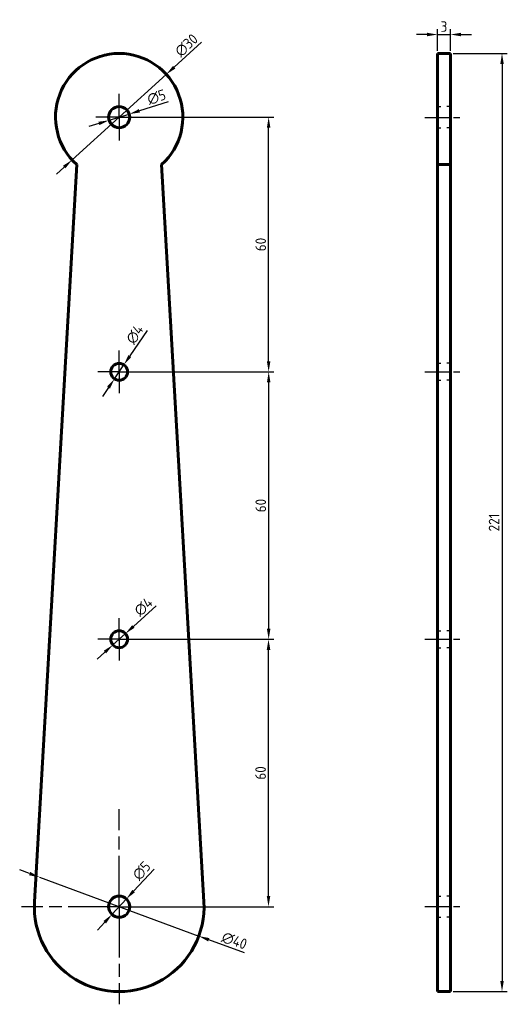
# Model space of a CAD drawing. Header units: millimetres. Extents: x 48 to 163, y 177 to 409.
import ezdxf

# ---------------------------------------------------------------- set-up
doc = ezdxf.new("R2010")
doc.units = ezdxf.units.MM
for name, pattern in [('AM_ISO08W050', [18, 12, -1.5, 3, -1.5]), ('AM_ISO08W050x2', [9, 6, -0.75, 1.5, -0.75]), ('HIDDEN2', [4.7625, 3.175, -1.5875])]:
    doc.linetypes.add(name, pattern=pattern)
doc.layers.get('0').update_dxf_attribs({"lineweight": 60})
for name, color, linetype, lineweight in [('AM_7', 4, 'AM_ISO08W050', 25), ('Annotations', 50, 'Continuous', 30), ('Hidden Line', 7, 'HIDDEN2', 30)]:
    doc.layers.add(name, color=color, linetype=linetype, lineweight=lineweight)
doc.styles.get("Standard").update_dxf_attribs({"font": 'ISOCP.SHX'})
doc.dimstyles.new('Annotative', dxfattribs={"dimscale": 0, "dimtxt": 2.5, "dimasz": 2.5, "dimexe": 1.25, "dimexo": 0.625, "dimtad": 1, "dimtxsty": 'Standard', "dimcen": 2.5, "dimadec": 0, "dimazin": 0, "dimtfac": 1, "dimtmove": 0, "dimatfit": 3, "dimfxl": 1, "dimarcsym": 0})

# ---------------------------------------------------------------- blocks, each defined once
blk = doc.blocks.new('*D3')
at = {"layer": 'Annotations', "color": 0, "lineweight": -2, "transparency": 16777216}
for p, q in [((146.39, 401.92), (146.39, 406.99)), ((149.39, 401.92), (149.39, 406.99)), ((143.89, 405.74), (141.39, 405.74)), ((146.39, 405.74), (149.39, 405.74)), ((151.89, 405.74), (154.39, 405.74))]:
    blk.add_line(p, q, dxfattribs=at)
at = {"layer": 'Annotations', "color": 0, "transparency": 16777216}
for points in [[(143.89, 406.16), (143.89, 405.33), (146.39, 405.74)], [(151.89, 406.16), (151.89, 405.33), (149.39, 405.74)]]:
    blk.add_solid(points, dxfattribs=at)
at = {"layer": 'Defpoints', "color": 0, "transparency": 16777216}
for p in [(149.39, 405.74), (146.39, 401.29), (149.39, 401.29)]:
    blk.add_point(p, dxfattribs=at)
at = {"layer": 'Annotations', "color": 0, "transparency": 16777216, "insert": (147.89, 407.62), "char_height": 2.5, "attachment_point": 5}
blk.add_mtext('3', dxfattribs=at)
blk = doc.blocks.new('*D4')
at = {"layer": 'Annotations', "color": 0, "lineweight": -2, "transparency": 16777216}
for p, q in [((150.01, 401.29), (162.81, 401.29)), ((161.56, 398.79), (161.56, 182.79)), ((150.01, 180.29), (162.81, 180.29))]:
    blk.add_line(p, q, dxfattribs=at)
at = {"layer": 'Annotations', "color": 0, "transparency": 16777216}
for points in [[(161.15, 398.79), (161.98, 398.79), (161.56, 401.29)], [(161.15, 182.79), (161.98, 182.79), (161.56, 180.29)]]:
    blk.add_solid(points, dxfattribs=at)
at = {"layer": 'Defpoints', "color": 0, "transparency": 16777216}
for p in [(149.39, 401.29), (149.39, 180.29), (161.56, 180.29)]:
    blk.add_point(p, dxfattribs=at)
at = {"layer": 'Annotations', "color": 0, "transparency": 16777216, "insert": (159.69, 290.79), "char_height": 2.5, "attachment_point": 5, "rotation": 90}
blk.add_mtext('221', dxfattribs=at)
blk = doc.blocks.new('*D5')
at = {"layer": 'Annotations', "color": 0, "lineweight": -2, "transparency": 16777216}
for p, q in [((71.94, 263.28), (107.77, 263.28)), ((106.52, 202.78), (106.52, 260.78)), ((71.94, 200.28), (107.77, 200.28))]:
    blk.add_line(p, q, dxfattribs=at)
at = {"layer": 'Annotations', "color": 0, "transparency": 16777216}
for points in [[(106.11, 260.78), (106.94, 260.78), (106.52, 263.28)], [(106.11, 202.78), (106.94, 202.78), (106.52, 200.28)]]:
    blk.add_solid(points, dxfattribs=at)
at = {"layer": 'Defpoints', "color": 0, "transparency": 16777216}
for p in [(71.32, 263.28), (106.52, 263.28), (71.32, 200.28)]:
    blk.add_point(p, dxfattribs=at)
at = {"layer": 'Annotations', "color": 0, "transparency": 16777216, "insert": (104.65, 231.78), "char_height": 2.5, "attachment_point": 5, "rotation": 90}
blk.add_mtext('60', dxfattribs=at)
blk = doc.blocks.new('*D6')
at = {"layer": 'Annotations', "color": 0, "lineweight": -2, "transparency": 16777216}
for p, q in [((71.94, 326.28), (107.81, 326.28)), ((106.56, 265.78), (106.56, 323.78)), ((71.94, 263.28), (107.81, 263.28))]:
    blk.add_line(p, q, dxfattribs=at)
at = {"layer": 'Annotations', "color": 0, "transparency": 16777216}
for points in [[(106.14, 323.78), (106.98, 323.78), (106.56, 326.28)], [(106.14, 265.78), (106.98, 265.78), (106.56, 263.28)]]:
    blk.add_solid(points, dxfattribs=at)
at = {"layer": 'Defpoints', "color": 0, "transparency": 16777216}
for p in [(71.32, 326.28), (106.56, 326.28), (71.32, 263.28)]:
    blk.add_point(p, dxfattribs=at)
at = {"layer": 'Annotations', "color": 0, "transparency": 16777216, "insert": (104.69, 294.78), "char_height": 2.5, "attachment_point": 5, "rotation": 90}
blk.add_mtext('60', dxfattribs=at)
blk = doc.blocks.new('*D7')
at = {"layer": 'Annotations', "color": 0, "lineweight": -2, "transparency": 16777216}
for p, q in [((71.94, 386.28), (107.8, 386.28)), ((106.55, 328.78), (106.55, 383.78)), ((71.94, 326.28), (107.8, 326.28))]:
    blk.add_line(p, q, dxfattribs=at)
at = {"layer": 'Annotations', "color": 0, "transparency": 16777216}
for points in [[(106.14, 383.78), (106.97, 383.78), (106.55, 386.28)], [(106.14, 328.78), (106.97, 328.78), (106.55, 326.28)]]:
    blk.add_solid(points, dxfattribs=at)
at = {"layer": 'Defpoints', "color": 0, "transparency": 16777216}
for p in [(71.32, 386.28), (106.55, 386.28), (71.32, 326.28)]:
    blk.add_point(p, dxfattribs=at)
at = {"layer": 'Annotations', "color": 0, "transparency": 16777216, "insert": (104.68, 356.28), "char_height": 2.5, "attachment_point": 5, "rotation": 90}
blk.add_mtext('60', dxfattribs=at)
blk = doc.blocks.new('*D8')
at = {"layer": 'Annotations', "color": 0, "lineweight": -2, "transparency": 16777216}
for p, q in [((77.89, 336.02), (73.84, 330.01)), ((70.2, 324.62), (72.44, 327.94)), ((68.8, 322.55), (67.4, 320.48))]:
    blk.add_line(p, q, dxfattribs=at)
at = {"layer": 'Annotations', "color": 0, "transparency": 16777216}
for points in [[(73.49, 330.24), (74.18, 329.78), (72.44, 327.94)], [(68.45, 322.78), (69.15, 322.32), (70.2, 324.62)]]:
    blk.add_solid(points, dxfattribs=at)
at = {"layer": 'Defpoints', "color": 0, "transparency": 16777216}
for p in [(72.44, 327.94), (70.2, 324.62)]:
    blk.add_point(p, dxfattribs=at)
at = {"layer": 'Annotations', "color": 0, "transparency": 16777216, "insert": (75.01, 335.1), "char_height": 2.5, "attachment_point": 5, "rotation": 55.9779}
blk.add_mtext('∅4', dxfattribs=at)
blk = doc.blocks.new('*D9')
at = {"layer": 'Annotations', "color": 0, "lineweight": -2, "transparency": 16777216}
for p, q in [((80.06, 271.13), (74.67, 266.29)), ((69.83, 261.94), (72.81, 264.62)), ((67.97, 260.27), (66.11, 258.6))]:
    blk.add_line(p, q, dxfattribs=at)
at = {"layer": 'Annotations', "color": 0, "transparency": 16777216}
for points in [[(74.39, 266.6), (74.94, 265.98), (72.81, 264.62)], [(67.69, 260.58), (68.25, 259.96), (69.83, 261.94)]]:
    blk.add_solid(points, dxfattribs=at)
at = {"layer": 'Defpoints', "color": 0, "transparency": 16777216}
for p in [(72.81, 264.62), (69.83, 261.94)]:
    blk.add_point(p, dxfattribs=at)
at = {"layer": 'Annotations', "color": 0, "transparency": 16777216, "insert": (77.04, 270.94), "char_height": 2.5, "attachment_point": 5, "rotation": 41.9382}
blk.add_mtext('∅4', dxfattribs=at)
blk = doc.blocks.new('*D10')
at = {"layer": 'Annotations', "color": 0, "lineweight": -2, "transparency": 16777216}
for p, q in [((79.55, 209.15), (74.72, 203.94)), ((69.62, 198.45), (73.02, 202.11)), ((67.92, 196.61), (66.22, 194.78))]:
    blk.add_line(p, q, dxfattribs=at)
at = {"layer": 'Annotations', "color": 0, "transparency": 16777216}
for points in [[(74.41, 204.23), (75.02, 203.66), (73.02, 202.11)], [(67.61, 196.9), (68.22, 196.33), (69.62, 198.45)]]:
    blk.add_solid(points, dxfattribs=at)
at = {"layer": 'Defpoints', "color": 0, "transparency": 16777216}
for p in [(73.02, 202.11), (69.62, 198.45)]:
    blk.add_point(p, dxfattribs=at)
at = {"layer": 'Annotations', "color": 0, "transparency": 16777216, "insert": (76.61, 208.74), "char_height": 2.5, "attachment_point": 5, "rotation": 47.1324}
blk.add_mtext('∅5', dxfattribs=at)
blk = doc.blocks.new('*D11')
at = {"layer": 'Annotations', "color": 0, "lineweight": -2, "transparency": 16777216}
for p, q in [((90.76, 403.92), (84.28, 398.04)), ((60.21, 376.2), (82.42, 396.36)), ((58.36, 374.52), (56.51, 372.84))]:
    blk.add_line(p, q, dxfattribs=at)
at = {"layer": 'Annotations', "color": 0, "transparency": 16777216}
for points in [[(84, 398.35), (84.56, 397.73), (82.42, 396.36)], [(58.08, 374.83), (58.64, 374.21), (60.21, 376.2)]]:
    blk.add_solid(points, dxfattribs=at)
at = {"layer": 'Defpoints', "color": 0, "transparency": 16777216}
for p in [(82.42, 396.36), (60.21, 376.2)]:
    blk.add_point(p, dxfattribs=at)
at = {"layer": 'Annotations', "color": 0, "transparency": 16777216, "insert": (87.18, 403.21), "char_height": 2.5, "attachment_point": 5, "rotation": 42.2325}
blk.add_mtext('∅30', dxfattribs=at)
blk = doc.blocks.new('*D13')
at = {"layer": 'Annotations', "color": 0, "lineweight": -2, "transparency": 16777216}
for p, q in [((82.87, 389.89), (76.09, 387.77)), ((68.93, 385.53), (73.7, 387.02)), ((66.55, 384.79), (64.16, 384.04))]:
    blk.add_line(p, q, dxfattribs=at)
at = {"layer": 'Annotations', "color": 0, "transparency": 16777216}
for points in [[(75.97, 388.17), (76.21, 387.37), (73.7, 387.02)], [(66.42, 385.19), (66.67, 384.39), (68.93, 385.53)]]:
    blk.add_solid(points, dxfattribs=at)
at = {"layer": 'Defpoints', "color": 0, "transparency": 16777216}
for p in [(68.93, 385.53), (73.7, 387.02)]:
    blk.add_point(p, dxfattribs=at)
at = {"layer": 'Annotations', "color": 0, "transparency": 16777216, "insert": (80.12, 390.99), "char_height": 2.5, "attachment_point": 5, "rotation": 17.3417}
blk.add_mtext('∅5', dxfattribs=at)
blk = doc.blocks.new('*D14')
at = {"layer": 'Annotations', "color": 0, "lineweight": -2, "transparency": 16777216}
for p, q in [((50.21, 208.07), (47.87, 208.94)), ((52.56, 207.21), (90.08, 193.35)), ((100.87, 189.37), (92.43, 192.49))]:
    blk.add_line(p, q, dxfattribs=at)
at = {"layer": 'Annotations', "color": 0, "transparency": 16777216}
for points in [[(50.35, 208.46), (50.07, 207.68), (52.56, 207.21)], [(92.57, 192.88), (92.28, 192.1), (90.08, 193.35)]]:
    blk.add_solid(points, dxfattribs=at)
at = {"layer": 'Defpoints', "color": 0, "transparency": 16777216}
for p in [(52.56, 207.21), (90.08, 193.35)]:
    blk.add_point(p, dxfattribs=at)
at = {"layer": 'Annotations', "color": 0, "transparency": 16777216, "insert": (98.47, 192.25), "char_height": 2.5, "attachment_point": 5, "rotation": 339.7377}
blk.add_mtext('∅40', dxfattribs=at)

msp = doc.modelspace()

# ---------------------------------------------------------------- linework, layer by layer
for p, q in [((149.387, 401.293), (146.387, 401.293)), ((146.387, 401.293), (146.387, 180.293)), ((149.387, 180.293), (149.387, 401.293)), ((61.318, 375.099), (51.351, 201.426)), ((81.318, 375.099), (91.285, 201.426)), ((146.387, 375.112), (149.387, 375.112)), ((146.387, 180.293), (149.387, 180.293))]:
    msp.add_line(p, q)
for centre, radius in [((71.318, 386.28), 2.5), ((71.318, 326.28), 2), ((71.318, 263.28), 2), ((71.318, 200.28), 2.5)]:
    msp.add_circle(centre, radius)
for centre, radius, start, end in [((71.318, 386.28), 15, 311.81031, 228.18969), ((71.318, 200.28), 20, 176.7154, 3.2846)]:
    msp.add_arc(centre, radius, start, end)
at = {"layer": 'AM_7', "linetype": 'AM_ISO08W050x2'}
for p, q in [((71.318, 386.28), (71.318, 391.78)), ((71.318, 386.28), (65.818, 386.28)), ((71.318, 386.28), (76.818, 386.28)), ((71.318, 386.28), (71.318, 380.78)), ((143.344, 386.214), (152.344, 386.214)), ((71.318, 326.28), (71.318, 331.28)), ((71.318, 326.28), (66.318, 326.28)), ((71.318, 326.28), (76.318, 326.28)), ((71.318, 326.28), (71.318, 321.28)), ((143.387, 326.293), (152.387, 326.293)), ((71.318, 263.28), (71.318, 268.28)), ((71.318, 263.28), (66.318, 263.28)), ((71.318, 263.28), (76.318, 263.28)), ((71.318, 263.28), (71.318, 258.28)), ((143.387, 263.293), (152.387, 263.293)), ((143.387, 200.293), (152.387, 200.293))]:
    msp.add_line(p, q, dxfattribs=at)
at = {"layer": 'AM_7'}
for p, q in [((71.318, 386.28), (89.318, 386.28)), ((71.318, 200.28), (71.318, 223.28)), ((71.318, 200.28), (48.318, 200.28)), ((71.318, 200.28), (71.318, 177.28)), ((71.318, 200.28), (94.318, 200.28))]:
    msp.add_line(p, q, dxfattribs=at)
at = {"layer": 'Hidden Line'}
for p, q in [((146.387, 388.78), (147.177, 388.78)), ((149.387, 388.78), (148.56, 388.78)), ((146.387, 383.78), (147.177, 383.78)), ((149.387, 383.78), (148.56, 383.78)), ((146.387, 328.293), (147.177, 328.293)), ((149.387, 328.293), (148.56, 328.293)), ((146.387, 324.293), (147.177, 324.293)), ((149.387, 324.293), (148.56, 324.293)), ((146.387, 265.293), (147.177, 265.293)), ((149.387, 265.293), (148.56, 265.293)), ((146.387, 261.293), (147.177, 261.293)), ((149.387, 261.293), (148.56, 261.293)), ((146.387, 202.793), (147.177, 202.793)), ((149.387, 202.793), (148.56, 202.793)), ((146.387, 197.793), (147.177, 197.793)), ((149.387, 197.793), (148.56, 197.793))]:
    msp.add_line(p, q, dxfattribs=at)

# ---------------------------------------------------------------- dimensions: what is measured, and where the dimension line sits
at = {"layer": 'Annotations'}
dim = msp.add_linear_dim(base=(149.387, 405.744), p1=(146.387, 401.293), p2=(149.387, 401.293), dimstyle='Annotative', dxfattribs=at)
dim.commit()
dim.dimension.update_dxf_attribs({"geometry": '*D3', "text_midpoint": (147.887, 407.619)})
for p1, p2, picture, middle in [((60.212, 376.198), (82.424, 396.362), '*D11', (88.441, 401.824)), ((68.932, 385.534), (73.704, 387.025), '*D13', (80.674, 389.201)), ((70.199, 324.622), (72.437, 327.937), '*D8', (76.563, 334.05)), ((69.83, 261.943), (72.806, 264.616), '*D9', (78.292, 269.545)), ((69.617, 198.447), (73.019, 202.112), '*D10', (77.986, 207.464)), ((52.556, 207.206), (90.08, 193.353), '*D14', (97.821, 190.496))]:
    dim = msp.add_diameter_dim_2p(p1=p1, p2=p2, dimstyle='Annotative', dxfattribs=at)
    dim.commit()
    dim.dimension.update_dxf_attribs({"geometry": picture, "text_midpoint": middle})
for base, p1, p2, picture, middle in [((161.564, 180.293), (149.387, 401.293), (149.387, 180.293), '*D4', (159.688, 290.793)), ((106.552, 386.28), (71.318, 326.28), (71.318, 386.28), '*D7', (104.677, 356.28))]:
    dim = msp.add_linear_dim(base=base, p1=p1, p2=p2, angle=90, dimstyle='Annotative', dxfattribs=at)
    dim.commit()
    dim.dimension.update_dxf_attribs({"geometry": picture, "text_midpoint": middle})
for base, p1, p2, picture, middle in [((106.56, 326.28), (71.318, 263.28), (71.318, 326.28), '*D6', (104.685, 294.78)), ((106.522, 263.28), (71.318, 200.28), (71.318, 263.28), '*D5', (104.647, 231.78))]:
    dim = msp.add_linear_dim(base=base, p1=p1, p2=p2, angle=90, text='60', dimstyle='Annotative', dxfattribs=at)
    dim.commit()
    dim.dimension.update_dxf_attribs({"geometry": picture, "text_midpoint": middle})

doc.saveas('drawing.dxf')
